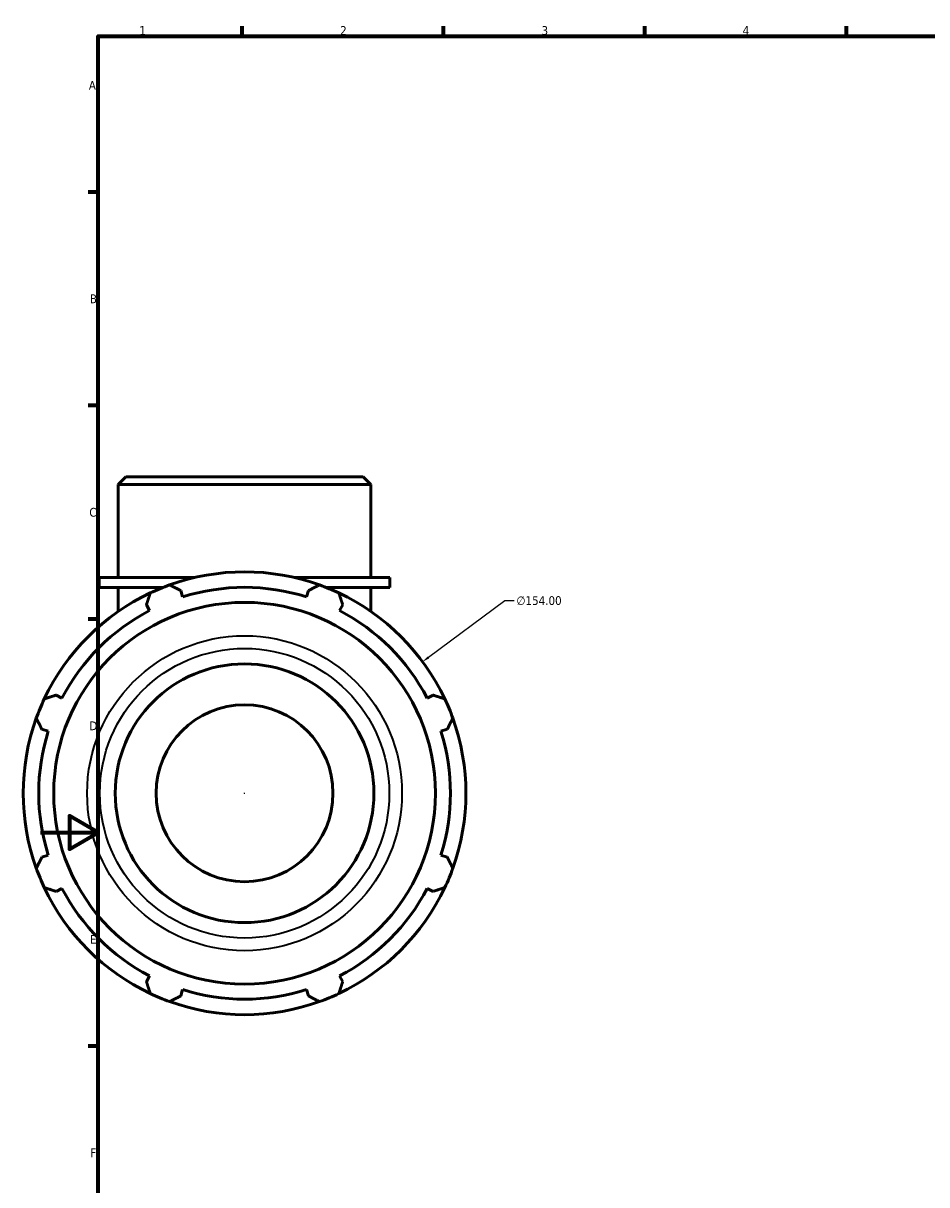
# Model space of a CAD drawing. Header units: millimetres. Extents: x -6 to 968, y -439 to 788.
# Tile 4 of 6: x -6 to 308, y 175 to 578. Entities that reach past the tile are written whole.
import ezdxf

# ---------------------------------------------------------------- set-up
doc = ezdxf.new("R2010")
doc.units = ezdxf.units.MM
for name, color, linetype, lineweight in [('Border (ANSI)', 7, 'Continuous', 70), ('Dimension (ANSI)', 7, 'Continuous', 25), ('Visible (ANSI)', 7, 'Continuous', 50), ('Visible Narrow (ANSI)', 7, 'Continuous', 35)]:
    doc.layers.add(name, color=color, linetype=linetype, lineweight=lineweight)
doc.styles.add('Note Text (ANSI)', font='tahoma.ttf')
doc.dimstyles.new('Default - mm (ANSI)', dxfattribs={"dimtxt": 3.048, "dimasz": 2.5, "dimexe": 3.175, "dimexo": 1.6002, "dimgap": 0.8, "dimtad": 0, "dimtoh": 1, "dimrnd": 1e-08, "dimzin": 4, "dimdsep": 46, "dimtxsty": 'Note Text (ANSI)', "dimcen": 0.09, "dimdle": 10, "dimclrd": 256, "dimclre": 256, "dimclrt": 256, "dimadec": 1, "dimazin": 1, "dimtfac": 1, "dimtofl": 0, "dimtmove": 0, "dimatfit": 3, "dimfxl": 1, "dimtolj": 1, "dimtzin": 4, "dimlwd": -1, "dimlwe": -1, "dimarcsym": 0})

# ---------------------------------------------------------------- blocks, each defined once
blk = doc.blocks.new('Borders Default Border')
at = {"layer": 'Border (ANSI)'}
for p, q in [((70.08, 574), (70.08, 577.45)), ((140.17, 574), (140.17, 577.45)), ((210.25, 574), (210.25, 577.45)), ((280.33, 574), (280.33, 577.45)), ((20, 519.75), (16.55, 519.75)), ((20, 445.5), (16.55, 445.5)), ((20, 371.25), (16.55, 371.25)), ((20, 222.75), (16.55, 222.75))]:
    blk.add_line(p, q, dxfattribs=at)
at = {"layer": 'Border (ANSI)', "flags": 128}
for points in [[(20, 20), (20, 574), (821, 574), (821, 20), (20, 20)], [(0, 297), (20, 297), (10, 302.77), (10, 291.23), (20, 297)]]:
    blk.add_lwpolyline(points, dxfattribs=at)
at = {"layer": 'Border (ANSI)', "char_height": 3.05, "attachment_point": 7, "style": 'Note Text (ANSI)'}
for s, insert in [('1', (34.35, 574.4)), ('2', (104.2, 574.4)), ('3', (174.26, 574.34)), ('4', (244.23, 574.4)), ('A', (16.78, 555.35)), ('B', (17.15, 481.1)), ('C', (16.95, 406.8)), ('D', (16.96, 332.6)), ('E', (17.21, 258.35)), ('F', (17.29, 184.1))]:
    blk.add_mtext(s, dxfattribs=dict(at, insert=insert))
blk = doc.blocks.new('*D12')
at = {"layer": 'Defpoints', "color": 0, "transparency": 16777216}
for p in [(132.9, 356.42), (9.02, 264.93)]:
    blk.add_point(p, dxfattribs=at)
at = {"layer": 'Dimension (ANSI)', "transparency": 16777216}
for p, q in [((161.53, 377.57), (134.91, 357.91)), ((164.75, 377.57), (161.53, 377.57)), ((70.87, 310.68), (71.05, 310.68)), ((70.96, 310.59), (70.96, 310.77))]:
    blk.add_line(p, q, dxfattribs=at)
blk.add_solid([(134.66, 358.24), (135.16, 357.57), (132.9, 356.42)], dxfattribs=at)
at = {"layer": 'Dimension (ANSI)', "transparency": 16777216, "insert": (165.55, 379.21), "char_height": 3.048, "attachment_point": 1, "style": 'Note Text (ANSI)'}
blk.add_mtext('\\A1;∅154.00', dxfattribs=at)

msp = doc.modelspace()

# ---------------------------------------------------------------- linework, layer by layer
at = {"layer": 'Visible (ANSI)'}
for p, q in [((29.653, 420.677), (27.017, 418.041)), ((29.653, 420.677), (112.264, 420.677)), ((112.264, 420.677), (114.901, 418.041)), ((114.901, 418.041), (27.017, 418.041)), ((27.017, 385.677), (27.017, 418.041)), ((114.901, 385.677), (114.901, 418.041)), ((53.523, 385.677), (20.425, 385.677)), ((20.425, 382.177), (20.425, 385.677)), ((121.492, 385.677), (88.394, 385.677)), ((121.492, 382.177), (121.492, 385.677)), ((42.38, 382.177), (20.425, 382.177)), ((27.017, 382.177), (27.017, 373.908)), ((49.425, 378.973), (48.73, 381.176)), ((93.187, 381.176), (92.492, 378.973)), ((121.492, 382.177), (99.537, 382.177)), ((114.901, 382.177), (114.901, 373.908)), ((36.826, 376.245), (37.893, 374.196)), ((104.024, 374.196), (105.091, 376.245)), ((7.44, 343.743), (5.391, 344.81)), ((136.526, 344.81), (134.477, 343.743)), ((0.46, 332.906), (2.663, 332.211)), ((139.254, 332.211), (141.457, 332.906)), ((2.663, 289.144), (0.46, 288.449)), ((141.457, 288.449), (139.254, 289.144)), ((5.391, 276.545), (7.44, 277.612)), ((134.477, 277.612), (136.526, 276.545)), ((37.893, 247.159), (36.826, 245.11)), ((105.091, 245.11), (104.024, 247.159)), ((48.73, 240.179), (49.425, 242.382)), ((92.492, 242.382), (93.187, 240.179))]:
    msp.add_line(p, q, dxfattribs=at)
for radius in [66.381, 45, 30.759]:
    msp.add_circle((70.959, 310.677), radius, dxfattribs=at)
for radius, start, end in [(77, 70.20802, 109.79198), (77, 115.20802, 154.79198), (77, 109.79198, 115.20802), (71.61, 72.5, 107.5), (77, 64.79198, 70.20802), (77, 25.20802, 64.79198), (71.61, 117.5, 152.5), (71.61, 27.5, 62.5), (77, 154.79198, 160.20802), (77, 19.79198, 25.20802), (77, 160.20802, 199.79198), (77, 340.20802, 19.79198), (71.61, 162.5, 197.5), (71.61, 342.5, 17.5), (77, 199.79198, 205.20802), (77, 334.79198, 340.20802), (77, 205.20802, 244.79198), (71.61, 207.5, 242.5), (77, 295.20802, 334.79198), (71.61, 297.5, 332.5), (71.61, 252.5, 287.5), (77, 244.79198, 250.20802), (77, 289.79198, 295.20802), (77, 250.20802, 289.79198)]:
    msp.add_arc((70.959, 310.677), radius, start, end, dxfattribs=at)
for points, weights in [([(36.826, 376.245), (37.481, 378.253), (38.164, 380.344)], [1.00234859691, 1.00158250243, 1]), ([(44.886, 383.129), (46.847, 382.133), (48.73, 381.176)], [1, 1.00158250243, 1.00234859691]), ([(93.187, 381.176), (95.07, 382.133), (97.031, 383.129)], [1.00234859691, 1.00158250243, 1]), ([(103.753, 380.344), (104.436, 378.253), (105.091, 376.245)], [1, 1.00158250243, 1.00234859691]), ([(1.291, 343.472), (3.383, 344.155), (5.391, 344.81)], [1, 1.00158250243, 1.00234859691]), ([(136.526, 344.81), (138.534, 344.155), (140.626, 343.472)], [1.00234859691, 1.00158250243, 1]), ([(0.46, 332.906), (-0.497, 334.789), (-1.493, 336.75)], [1.00234859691, 1.00158250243, 1]), ([(143.41, 336.75), (142.414, 334.789), (141.457, 332.906)], [1, 1.00158250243, 1.00234859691]), ([(-1.493, 284.605), (-0.497, 286.566), (0.46, 288.449)], [1, 1.00158250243, 1.00234859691]), ([(141.457, 288.449), (142.414, 286.566), (143.41, 284.605)], [1.00234859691, 1.00158250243, 1]), ([(5.391, 276.545), (3.383, 277.2), (1.291, 277.883)], [1.00234859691, 1.00158250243, 1]), ([(140.626, 277.883), (138.534, 277.2), (136.526, 276.545)], [1, 1.00158250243, 1.00234859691]), ([(38.164, 241.01), (37.481, 243.102), (36.826, 245.11)], [1, 1.00158250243, 1.00234859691]), ([(105.091, 245.11), (104.436, 243.102), (103.753, 241.01)], [1.00234859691, 1.00158250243, 1]), ([(48.73, 240.179), (46.847, 239.222), (44.886, 238.226)], [1.00234859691, 1.00158250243, 1]), ([(97.031, 238.226), (95.07, 239.222), (93.187, 240.179)], [1, 1.00158250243, 1.00234859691])]:
    msp.add_rational_spline(points, weights, degree=2, dxfattribs=at)
at = {"layer": 'Visible Narrow (ANSI)'}
for radius in [54.758, 50.356]:
    msp.add_circle((70.959, 310.677), radius, dxfattribs=at)

# ---------------------------------------------------------------- block references
msp.add_blockref('Borders Default Border', (0, 0))

# ---------------------------------------------------------------- dimensions: what is measured, and where the dimension line sits
at = {"layer": 'Dimension (ANSI)'}
dim = msp.add_diameter_dim_2p(p1=(9.02, 264.933), p2=(132.898, 356.422), dimstyle='Default - mm (ANSI)', override={"dimtih": 1, "dimdec": 2, "dimlfac": 1, "dimtp": 0, "dimtm": 0, "dimtdec": 2}, dxfattribs=at)
dim.commit()
dim.dimension.update_dxf_attribs({"geometry": '*D12', "text_midpoint": (173.395, 377.571), "dimtype": 163})

doc.saveas('drawing.dxf')
